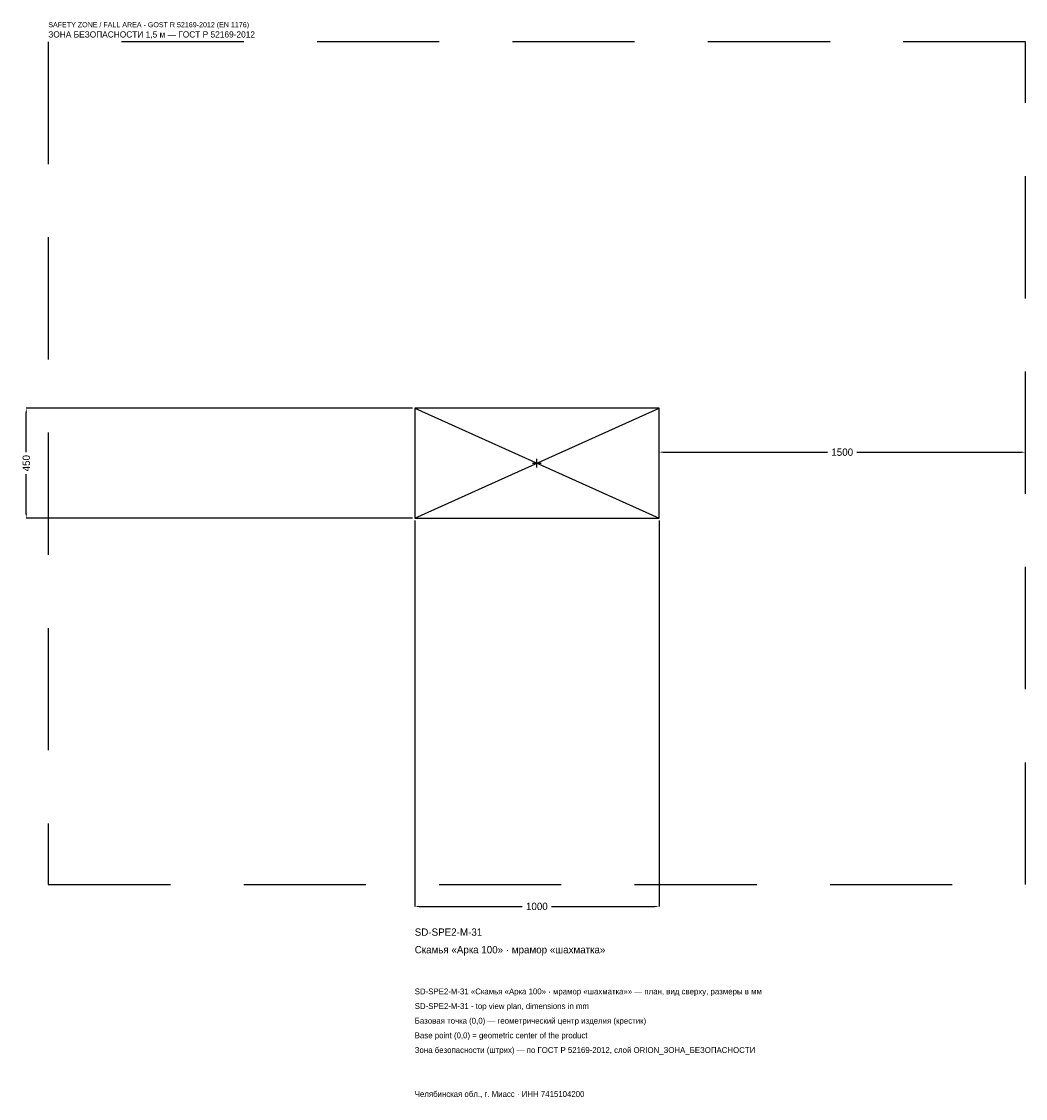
# Model space of a CAD drawing. Header units: metres. Extents: x -2109 to 2000, y -2601 to 1808.
import ezdxf

# ---------------------------------------------------------------- set-up
doc = ezdxf.new("R2010")
doc.units = ezdxf.units.M
doc.linetypes.add('DASHED', pattern=[800, 500, -300])
for name, color, linetype in [('ЗСК_ДАННЫЕ', 3, 'Continuous'), ('ЗСК_ЗОНА_БЕЗОПАСНОСТИ', 1, 'Continuous'), ('ЗСК_КОНТУР', 7, 'Continuous'), ('ЗСК_РАЗМЕРЫ', 8, 'Continuous')]:
    doc.layers.add(name, color=color, linetype=linetype)
doc.dimstyles.new('ORION', dxfattribs={"dimtxt": 30, "dimasz": 18, "dimexe": 1.25, "dimexo": 9, "dimtad": 1, "dimdec": 0, "dimcen": 2.5, "dimazin": 3, "dimtfac": 1, "dimtmove": 0, "dimatfit": 3})

# ---------------------------------------------------------------- blocks, each defined once
blk = doc.blocks.new('_CLOSEDFILLED')
at = {"color": 0, "linetype": 'BYBLOCK'}
blk.add_solid([(-1, 0.16), (0, 0), (-1, -0.16)], dxfattribs=at)
blk = doc.blocks.new('*D1')
for p, q in [((-500, -234), (-500, -1815)), ((500, -234), (500, -1815)), ((-482, -1815), (-60, -1815)), ((60, -1815), (482, -1815))]:
    blk.add_line(p, q)
at = {"layer": 'Defpoints'}
for p in [(-500, -225), (500, -225), (-500, -1815)]:
    blk.add_point(p, dxfattribs=at)
at = {"layer": 'ЗСК_РАЗМЕРЫ', "xscale": 18, "yscale": 18, "rotation": 180}
blk.add_blockref('_CLOSEDFILLED', (-500, -1815), dxfattribs=at)
at = {"layer": 'ЗСК_РАЗМЕРЫ', "xscale": 18, "yscale": 18}
blk.add_blockref('_CLOSEDFILLED', (500, -1815), dxfattribs=at)
at = {"layer": 'ЗСК_РАЗМЕРЫ', "insert": (0, -1815), "char_height": 30, "attachment_point": 5}
blk.add_mtext('1000', dxfattribs=at)
blk = doc.blocks.new('*D2')
for p, q in [((-509, 225), (-2090, 225)), ((-2090, 45), (-2090, 207)), ((-2090, -207), (-2090, -45)), ((-509, -225), (-2090, -225))]:
    blk.add_line(p, q)
at = {"layer": 'Defpoints'}
for p in [(-500, 225), (-2090, -225), (-500, -225)]:
    blk.add_point(p, dxfattribs=at)
at = {"layer": 'ЗСК_РАЗМЕРЫ', "xscale": 18, "yscale": 18}
for p, rotation in [((-2090, 225), 90), ((-2090, -225), 270)]:
    blk.add_blockref('_CLOSEDFILLED', p, dxfattribs=dict(at, rotation=rotation))
at = {"layer": 'ЗСК_РАЗМЕРЫ', "insert": (-2090, 0), "char_height": 30, "attachment_point": 5, "rotation": 90}
blk.add_mtext('450', dxfattribs=at)
blk = doc.blocks.new('*D3')
for p, q in [((500, 9), (500, 45)), ((518, 45), (1190, 45)), ((1310, 45), (1982, 45)), ((2000, 9), (2000, 45))]:
    blk.add_line(p, q)
at = {"layer": 'Defpoints'}
for p in [(500, 45), (500, 0), (2000, 0)]:
    blk.add_point(p, dxfattribs=at)
at = {"layer": 'ЗСК_РАЗМЕРЫ', "xscale": 18, "yscale": 18, "rotation": 180}
blk.add_blockref('_CLOSEDFILLED', (500, 45), dxfattribs=at)
at = {"layer": 'ЗСК_РАЗМЕРЫ', "xscale": 18, "yscale": 18}
blk.add_blockref('_CLOSEDFILLED', (2000, 45), dxfattribs=at)
at = {"layer": 'ЗСК_РАЗМЕРЫ', "insert": (1250, 45), "char_height": 30, "attachment_point": 5}
blk.add_mtext('1500', dxfattribs=at)
blk = doc.blocks.new('ОРИОН SD-SPE2-M-31 Скамья Арка 100 · мрамор шахматка')
at = {"layer": 'ЗСК_ЗОНА_БЕЗОПАСНОСТИ', "linetype": 'DASHED'}
blk.add_lwpolyline([(-2000, -1725), (2000, -1725), (2000, 1725), (-2000, 1725)], close=True, dxfattribs=at)
at = {"layer": 'ЗСК_КОНТУР'}
for p, q in [((-500, -225), (500, 225)), ((-500, 225), (500, -225))]:
    blk.add_line(p, q, dxfattribs=at)
blk.add_lwpolyline([(-500, -225), (500, -225), (500, 225), (-500, 225)], close=True, dxfattribs=at)
at = {"layer": 'ЗСК_РАЗМЕРЫ'}
for p, q in [((-18, 0), (18, 0)), ((0, -18), (0, 18))]:
    blk.add_line(p, q, dxfattribs=at)
at = {"layer": 'ЗСК_ДАННЫЕ'}
for tag, p in [('АРТИКУЛ', (-500, -1935)), ('НАИМЕНОВАНИЕ', (-500, -2007))]:
    blk.add_attdef(tag, p, '', height=30, dxfattribs=at)
at = {"layer": 'ЗСК_ДАННЫЕ', "flags": 1}
for tag, p in [('ПРОИЗВОДИТЕЛЬ', (-500, -2079)), ('ТЕЛЕФОН', (-500, -2151)), ('САЙТ', (-500, -2295)), ('АДРЕС', (-500, -2367)), ('РЕКВИЗИТЫ', (-500, -2439)), ('ГАБАРИТЫ', (-500, -2511)), ('ЗОНА_БЕЗОПАСНОСТИ', (-500, -2583))]:
    blk.add_attdef(tag, p, '', height=30, dxfattribs=at)
at = {"layer": 'ЗСК_ЗОНА_БЕЗОПАСНОСТИ', "color": 1}
for s, height, p in [('SAFETY ZONE / FALL AREA - GOST R 52169-2012 (EN 1176)', 21, (-2000, 1785)), ('ЗОНА БЕЗОПАСНОСТИ 1,5 м — ГОСТ Р 52169-2012', 25.5, (-2000, 1743))]:
    blk.add_text(s, height=height, dxfattribs=at).set_placement(p)
at = {"layer": 'ЗСК_РАЗМЕРЫ'}
dim = blk.add_linear_dim(base=(-2090, -225), p1=(-500, -225), p2=(-500, 225), angle=90, dimstyle='ORION', dxfattribs=at)
dim.commit()
dim.dimension.update_dxf_attribs({"geometry": '*D2', "text_midpoint": (-2090, 0)})
for base, p1, p2, picture, middle in [((500, 45), (500, 0), (2000, 0), '*D3', (1250, 45)), ((-500, -1815), (-500, -225), (500, -225), '*D1', (0, -1815))]:
    dim = blk.add_linear_dim(base=base, p1=p1, p2=p2, dimstyle='ORION', dxfattribs=at)
    dim.commit()
    dim.dimension.update_dxf_attribs({"geometry": picture, "text_midpoint": middle})

msp = doc.modelspace()

# ---------------------------------------------------------------- block references
msp.add_blockref('ОРИОН SD-SPE2-M-31 Скамья Арка 100 · мрамор шахматка', (0, 0)).add_auto_attribs({'АРТИКУЛ': 'SD-SPE2-M-31', 'НАИМЕНОВАНИЕ': 'Скамья «Арка 100» · мрамор «шахматка»'})

# ---------------------------------------------------------------- texts
at = {"layer": 'ЗСК_ДАННЫЕ', "color": 3}
for s, p in [('SD-SPE2-M-31 «Скамья «Арка 100» · мрамор «шахматка»» — план, вид сверху, размеры в мм', (-500, -2175)), ('SD-SPE2-M-31 - top view plan, dimensions in mm', (-500, -2235)), ('Челябинская обл., г. Миасс · ИНН 7415104200', (-500, -2595))]:
    msp.add_text(s, height=24, dxfattribs=at).set_placement(p)
at = {"layer": 'ЗСК_ДАННЫЕ', "color": 7}
for s, p in [('Базовая точка (0,0) — геометрический центр изделия (крестик)', (-500, -2295)), ('Base point (0,0) = geometric center of the product', (-500, -2355))]:
    msp.add_text(s, height=24, dxfattribs=at).set_placement(p)
at = {"layer": 'ЗСК_ДАННЫЕ', "color": 1}
msp.add_text('Зона безопасности (штрих) — по ГОСТ Р 52169-2012, слой ORION_ЗОНА_БЕЗОПАСНОСТИ', height=24, dxfattribs=at).set_placement((-500, -2415))

doc.saveas('drawing.dxf')
